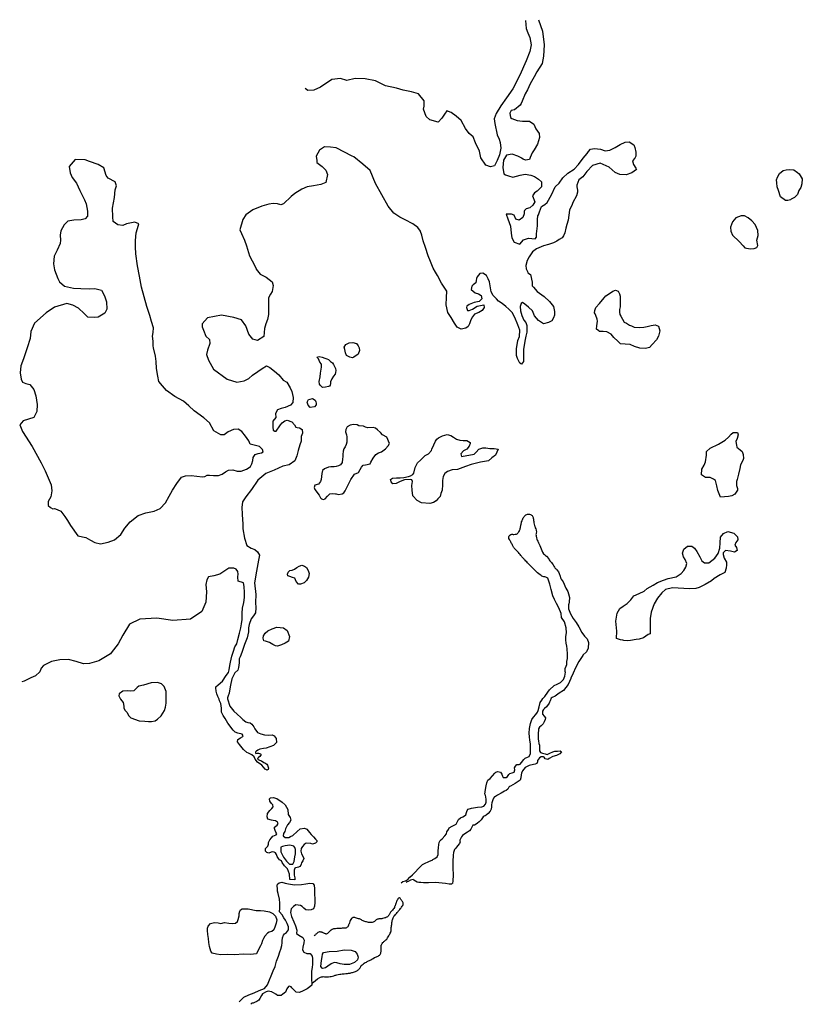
# Model space of a CAD drawing. Extents: x 288049 to 302266, y 867839 to 885731.
import ezdxf

# ---------------------------------------------------------------- set-up
doc = ezdxf.new("R2010")
doc.units = 0
doc.header["$LTSCALE"] = 800
doc.layers.add('WETLANDS', color=11, linetype='CONTINUOUS')

msp = doc.modelspace()

# ---------------------------------------------------------------- linework, layer by layer
at = {"layer": 'WETLANDS', "color": 0}
for points in [[(297472, 885731), (297547, 885523), (297574, 885275), (297565, 885069), (297538, 884934), (297445, 884784), (297398, 884690), (297325, 884565), (297277, 884457), (297234, 884384), (297175, 884253), (297158, 884210), (297138, 884179), (297035, 884094), (296977, 884082), (296951, 884035), (296963, 883955), (296992, 883938), (297085, 883901), (297186, 883889), (297310, 883885), (297388, 883834), (297423, 883748), (297483, 883662), (297495, 883588), (297455, 883472), (297395, 883369), (297359, 883311), (297325, 883225), (297309, 883193), (297238, 883178), (297196, 883195), (297167, 883216), (297157, 883220), (297099, 883251), (296993, 883290), (296892, 883267), (296841, 883179), (296825, 883048), (296842, 882933), (296874, 882911), (296930, 882895), (297009, 882871), (297138, 882905), (297231, 882925), (297333, 882906), (297402, 882881), (297474, 882836), (297530, 882785), (297531, 882691), (297451, 882615), (297402, 882587), (297367, 882528), (297407, 882421), (297370, 882359), (297316, 882310), (297248, 882294), (297219, 882266), (297213, 882248), (297212, 882203), (297188, 882136), (297121, 882089), (297064, 882109), (297034, 882180), (296982, 882197), (296886, 882195), (296919, 882110), (296966, 881981), (296977, 881855), (296990, 881767), (297034, 881690), (297134, 881652), (297202, 881732), (297294, 881761), (297411, 881749), (297438, 881781), (297440, 881838), (297455, 881983), (297456, 882098), (297464, 882170), (297472, 882186), (297489, 882237), (297531, 882336), (297590, 882374), (297634, 882408), (297711, 882548), (297778, 882692), (297849, 882761), (297917, 882856), (298007, 882942), (298124, 883018), (298203, 883100), (298287, 883216), (298358, 883302), (298383, 883336), (298420, 883379), (298494, 883393), (298602, 883379), (298682, 883347), (298769, 883361), (298867, 883411), (298959, 883462), (299048, 883508), (299123, 883514), (299205, 883460), (299223, 883409), (299240, 883322), (299244, 883252), (299225, 883214), (299182, 883167), (299201, 883100), (299244, 883031), (299253, 883006), (299171, 882950), (299066, 882911), (298952, 882918), (298869, 882954), (298760, 883053), (298593, 883123), (298457, 883079), (298352, 882973), (298278, 882877), (298209, 882824), (298169, 882726), (298168, 882691), (298180, 882636), (298184, 882597), (298167, 882528), (298099, 882409), (298086, 882372), (298039, 882272), (298024, 882179), (298014, 882091), (297988, 882010), (297973, 881945), (297952, 881860), (297930, 881803), (297906, 881768), (297850, 881737), (297804, 881708), (297744, 881674), (297657, 881644), (297563, 881624), (297435, 881569), (297362, 881515), (297305, 881420), (297266, 881353), (297246, 881266), (297248, 881205), (297271, 881156), (297283, 881131), (297326, 881098), (297360, 880962), (297357, 880916), (297359, 880896), (297380, 880868), (297451, 880792), (297574, 880700), (297673, 880608), (297744, 880518), (297765, 880429), (297765, 880363), (297746, 880312), (297717, 880258), (297657, 880226), (297565, 880206), (297473, 880264), (297404, 880351), (297367, 880438), (297293, 880510), (297225, 880563), (297183, 880594), (297157, 880573), (297138, 880517), (297148, 880443), (297174, 880355), (297210, 880270), (297244, 880229), (297264, 880177), (297260, 880055), (297245, 879982), (297229, 879917), (297219, 879856), (297211, 879809), (297203, 879746), (297204, 879654), (297204, 879593), (297204, 879547), (297199, 879522), (297165, 879469), (297133, 879492), (297090, 879572), (297075, 879632), (297074, 879750), (297098, 879901), (297127, 879974), (297133, 880091), (297097, 880188), (297044, 880318), (296993, 880409), (296936, 880469), (296878, 880520), (296816, 880572), (296749, 880616), (296710, 880657), (296648, 880722), (296613, 880783), (296582, 880968), (296560, 881022), (296532, 881082), (296465, 881123), (296409, 881118), (296357, 881057), (296347, 881027), (296344, 880991), (296334, 880952), (296285, 880913), (296264, 880889), (296252, 880829), (296321, 880770), (296386, 880747), (296433, 880718), (296442, 880656), (296395, 880613), (296305, 880594), (296217, 880557), (296170, 880527), (296164, 880500), (296181, 880446), (296213, 880444), (296275, 880472), (296358, 880523), (296483, 880550), (296489, 880499), (296448, 880448), (296388, 880412), (296312, 880379), (296274, 880331), (296243, 880277), (296219, 880207), (296196, 880155), (296155, 880128), (296068, 880109), (295998, 880143), (295946, 880218), (295889, 880322), (295827, 880413), (295798, 880548), (295805, 880681), (295806, 880796), (295714, 880944), (295641, 881082), (295600, 881146), (295563, 881216), (295509, 881339), (295472, 881439), (295420, 881590), (295380, 881712), (295352, 881816), (295333, 881884), (295330, 881889), (295281, 881956), (295188, 882021), (295052, 882094), (294954, 882144), (294844, 882213), (294740, 882341), (294515, 882752), (294414, 882988), (294280, 883105), (294117, 883237), (294086, 883253), (293801, 883403), (293694, 883417), (293588, 883422), (293494, 883358), (293437, 883252), (293444, 883175), (293449, 883136), (293542, 883064), (293610, 882996), (293642, 882919), (293610, 882770), (293519, 882734), (293386, 882711), (293273, 882693), (293174, 882651), (293049, 882573), (292978, 882516), (292844, 882385), (292792, 882367), (292731, 882387), (292654, 882392), (292576, 882377), (292447, 882343), (292282, 882274), (292160, 882184), (292104, 882102), (292051, 881911), (292078, 881846), (292131, 881726), (292168, 881622), (292222, 881441), (292274, 881351), (292342, 881208), (292347, 881195), (292420, 881106), (292529, 881053), (292633, 880968), (292652, 880899), (292635, 880793), (292605, 880746), (292567, 880674), (292570, 880640), (292571, 880517), (292571, 880442), (292566, 880373), (292548, 880282), (292518, 880205), (292494, 880118), (292491, 880049), (292482, 879976), (292370, 879901), (292286, 879923), (292210, 880015), (292155, 880171), (292079, 880280), (291939, 880318), (291716, 880365), (291461, 880314), (291362, 880206), (291364, 880148), (291391, 880092), (291429, 879981), (291496, 879919), (291501, 879849), (291461, 879729), (291441, 879646), (291480, 879547), (291571, 879380), (291815, 879200), (291991, 879145), (292126, 879169), (292214, 879213), (292278, 879272), (292378, 879338), (292451, 879393), (292530, 879443), (292596, 879414), (292677, 879345), (292757, 879277), (292836, 879179), (292902, 879146), (292964, 879043), (292993, 878972), (293015, 878864), (293008, 878775), (292970, 878725), (292873, 878684), (292798, 878668), (292734, 878642), (292699, 878575), (292701, 878501), (292650, 878434), (292647, 878329), (292656, 878275), (292683, 878254), (292710, 878256), (292733, 878288), (292752, 878312), (292789, 878367), (292819, 878407), (292865, 878443), (292908, 878452), (292993, 878424), (293039, 878368), (293067, 878327), (293088, 878319), (293135, 878312), (293178, 878286), (293186, 878219), (293163, 878156), (293161, 878072), (293138, 878005), (293108, 877900), (293083, 877804), (293048, 877715), (292947, 877645), (292831, 877621), (292674, 877548), (292520, 877484), (292375, 877363), (292257, 877192), (292158, 877062), (292096, 876972), (292083, 876866), (292091, 876743), (292097, 876645), (292100, 876576), (292104, 876482), (292133, 876307), (292177, 876179), (292255, 876128), (292323, 876106), (292369, 876063), (292406, 876002), (292386, 875908), (292353, 875710), (292316, 875498), (292338, 875287), (292333, 875139), (292337, 875041), (292331, 874954), (292298, 874900), (292256, 874841), (292215, 874738), (292208, 874682), (292206, 874607), (292180, 874499), (292131, 874377), (292082, 874234), (292052, 874156), (292037, 874120), (292034, 874080), (292033, 874043), (292026, 873962), (292009, 873914), (291956, 873860), (291905, 873755), (291876, 873640), (291867, 873574), (291852, 873496), (291837, 873447), (291826, 873407), (291824, 873391), (291869, 873254), (291937, 873166), (292002, 873110), (292066, 873053), (292102, 873014), (292155, 872975), (292196, 872961), (292236, 872954), (292265, 872931), (292302, 872883), (292318, 872848), (292370, 872776), (292429, 872754), (292497, 872737), (292574, 872733), (292635, 872739), (292671, 872720), (292708, 872667), (292715, 872595), (292661, 872543), (292525, 872495), (292475, 872488), (292412, 872476), (292378, 872456), (292351, 872442), (292338, 872431), (292332, 872422), (292332, 872409), (292339, 872399), (292361, 872404), (292390, 872401), (292425, 872391), (292433, 872380), (292413, 872343), (292386, 872322), (292374, 872311), (292372, 872292), (292405, 872278), (292439, 872264), (292484, 872234), (292505, 872230), (292540, 872203), (292549, 872183), (292560, 872151), (292567, 872128), (292560, 872105), (292542, 872096), (292506, 872113), (292478, 872151), (292448, 872186), (292370, 872238), (292329, 872295), (292311, 872335), (292265, 872373), (292206, 872401), (292176, 872416), (292117, 872470), (292064, 872532), (292043, 872559), (292003, 872608), (292013, 872649), (292063, 872682), (292105, 872703), (292106, 872715), (292088, 872746), (292011, 872768), (291961, 872785), (291926, 872818), (291833, 872948), (291779, 873031), (291747, 873090), (291717, 873148), (291713, 873184), (291715, 873223), (291701, 873307), (291677, 873355), (291673, 873387), (291651, 873431), (291631, 873480), (291621, 873530), (291614, 873589), (291610, 873609), (291655, 873646), (291736, 873711), (291797, 873815), (291843, 873871), (291855, 873920), (291864, 873996), (291878, 874059), (291904, 874164), (291932, 874256), (291960, 874336), (291992, 874389), (292014, 874471), (292041, 874581), (292065, 874680), (292081, 874753), (292093, 874832), (292093, 874947), (292097, 875040), (292118, 875140), (292135, 875232), (292135, 875326), (292125, 875425), (292121, 875468), (292117, 875501), (292015, 875529), (292012, 875599), (292018, 875662), (292013, 875699), (292011, 875703), (291984, 875746), (291937, 875763), (291848, 875764), (291793, 875727), (291685, 875658), (291577, 875625), (291479, 875608), (291448, 875555), (291432, 875467), (291442, 875336), (291430, 875145), (291360, 874979), (291149, 874840), (290830, 874816), (290542, 874857), (290233, 874836), (290043, 874744), (289922, 874546), (289836, 874391), (289709, 874224), (289699, 874210), (289488, 874082), (289316, 874033), (289211, 874029), (289075, 874071), (288933, 874103), (288780, 874100), (288629, 874067), (288479, 873997), (288438, 873949), (288417, 873879), (288339, 873810), (288253, 873772), (288128, 873714), (288089, 873699)], [(297235, 885715), (297249, 885574), (297279, 885491), (297315, 885408), (297342, 885277), (297317, 885154), (297247, 884984), (297132, 884723), (297009, 884473), (296892, 884313), (296789, 884168), (296702, 884025), (296669, 883932), (296679, 883843), (296723, 883640), (296758, 883563), (296778, 883498), (296791, 883398), (296765, 883277), (296724, 883171), (296673, 883078), (296599, 883060), (296517, 883088), (296429, 883218), (296402, 883341), (296328, 883495), (296284, 883600), (296213, 883662), (296146, 883754), (296070, 883901), (295977, 883978), (295889, 884043), (295810, 884076), (295766, 884014), (295716, 883940), (295654, 883872), (295499, 883912), (295436, 883970), (295385, 884107), (295396, 884161), (295397, 884256), (295291, 884381), (295168, 884419), (295015, 884452), (294892, 884484), (294695, 884532), (294515, 884620), (294327, 884656), (294141, 884665), (293990, 884627), (293878, 884660), (293718, 884642), (293512, 884503), (293394, 884450), (293286, 884445), (293234, 884481)], [(290707, 873314), (290712, 873521), (290675, 873616), (290624, 873660), (290554, 873685), (290440, 873678), (290300, 873639), (290215, 873621), (290181, 873595), (290125, 873536), (290068, 873527), (290007, 873533), (289925, 873528), (289854, 873483), (289850, 873445), (289883, 873386), (289927, 873323), (289938, 873257), (289940, 873222), (289964, 873181), (289995, 873150), (290030, 873083), (290068, 873042), (290220, 872992), (290324, 872983), (290386, 872980), (290441, 872976), (290507, 872989), (290555, 873023), (290619, 873081), (290677, 873179), (290698, 873241), (290707, 873314)], [(292034, 867883), (292121, 867970), (292210, 868011), (292311, 868047), (292397, 868088), (292498, 868129), (292549, 868193), (292587, 868287), (292615, 868355), (292652, 868445), (292687, 868529), (292715, 868622), (292752, 868716), (292773, 868793), (292793, 868844), (292810, 868906), (292818, 868956), (292819, 868992), (292823, 869046), (292840, 869093), (292862, 869118), (292896, 869147), (292930, 869192), (292933, 869245), (292905, 869307), (292875, 869370), (292847, 869412), (292816, 869467), (292770, 869517), (292774, 869587), (292773, 869676), (292766, 869751), (292745, 869853), (292731, 869897), (292731, 869940), (292728, 869992), (292733, 870023), (292761, 870048), (292811, 870057), (292871, 870040), (292932, 870027), (293039, 870010), (293168, 870017), (293247, 870026), (293321, 870038), (293375, 870035), (293396, 870002), (293407, 869940), (293402, 869885), (293403, 869825), (293408, 869773), (293408, 869739), (293408, 869688), (293404, 869624), (293388, 869576), (293346, 869555), (293289, 869547), (293248, 869555), (293210, 869586), (293180, 869617), (293150, 869635), (293068, 869644), (293023, 869619), (292982, 869575), (292971, 869506), (292984, 869435), (293027, 869339), (293061, 869264), (293082, 869187), (293078, 869128), (293120, 869094), (293192, 869056), (293214, 869007), (293210, 868957), (293190, 868878), (293189, 868829), (293213, 868786), (293263, 868764), (293324, 868760), (293365, 868712), (293366, 868670), (293368, 868630), (293366, 868563), (293360, 868514), (293349, 868436), (293347, 868356), (293347, 868280), (293356, 868232), (293354, 868185), (293319, 868156), (293270, 868121), (293199, 868087), (293177, 868070), (293124, 868054), (293072, 868059), (293045, 868085), (293019, 868114), (292995, 868140), (292981, 868158), (292952, 868170), (292930, 868162), (292903, 868122), (292876, 868058), (292827, 868021), (292796, 868000), (292775, 867999), (292731, 868001), (292700, 868024), (292657, 868045), (292633, 868061), (292631, 868068), (292593, 868071), (292564, 868078), (292528, 868066), (292460, 868029), (292443, 867997), (292409, 867942), (292392, 867917), (292357, 867893), (292316, 867870), (292288, 867863), (292269, 867857), (292250, 867839)]]:
    msp.add_lwpolyline(points, dxfattribs=at)
for points in [[(289108, 876355), (289249, 876321), (289336, 876271), (289415, 876231), (289519, 876204), (289656, 876236), (289773, 876282), (289887, 876374), (289956, 876490), (290058, 876608), (290204, 876720), (290343, 876772), (290490, 876798), (290602, 876848), (290697, 876949), (290762, 877070), (290826, 877184), (290903, 877306), (290991, 877420), (291059, 877444), (291163, 877447), (291265, 877436), (291369, 877422), (291414, 877428), (291454, 877452), (291500, 877455), (291572, 877448), (291663, 877449), (291725, 877470), (291789, 877515), (291845, 877548), (291923, 877552), (292000, 877527), (292074, 877527), (292172, 877565), (292201, 877583), (292242, 877613), (292267, 877659), (292284, 877719), (292290, 877773), (292324, 877831), (292384, 877851), (292442, 877858), (292471, 877876), (292460, 877918), (292405, 877973), (292308, 878002), (292238, 878020), (292214, 878076), (292153, 878161), (292082, 878246), (292020, 878288), (291933, 878285), (291836, 878240), (291763, 878185), (291705, 878186), (291573, 878262), (291497, 878404), (291396, 878495), (291216, 878626), (291122, 878713), (291023, 878802), (290867, 878885), (290717, 878991), (290646, 879079), (290579, 879159), (290558, 879251), (290535, 879390), (290528, 879519), (290515, 879614), (290479, 879771), (290472, 879806), (290476, 879892), (290463, 879981), (290474, 880045), (290479, 880134), (290446, 880246), (290411, 880355), (290361, 880520), (290259, 880869), (290224, 881072), (290186, 881258), (290161, 881479), (290150, 881605), (290150, 881720), (290164, 881857), (290192, 881936), (290212, 882020), (290142, 882049), (289992, 882023), (289923, 881994), (289831, 882002), (289748, 882065), (289739, 882147), (289736, 882307), (289769, 882500), (289784, 882641), (289805, 882715), (289786, 882786), (289655, 882853), (289618, 882900), (289580, 883040), (289476, 883101), (289316, 883153), (289237, 883184), (289056, 883192), (288948, 883062), (288964, 882950), (289004, 882861), (289080, 882762), (289140, 882629), (289225, 882458), (289256, 882383), (289279, 882251), (289279, 882162), (289237, 882112), (289167, 882092), (289034, 882090), (288923, 882072), (288854, 882003), (288799, 881897), (288787, 881814), (288792, 881725), (288787, 881665), (288731, 881543), (288677, 881434), (288666, 881294), (288679, 881187), (288740, 881029), (288775, 880965), (288865, 880886), (289029, 880851), (289161, 880845), (289313, 880838), (289416, 880845), (289532, 880814), (289592, 880716), (289628, 880607), (289632, 880471), (289598, 880400), (289473, 880327), (289400, 880322), (289288, 880324), (289219, 880393), (289115, 880490), (289012, 880544), (288904, 880574), (288682, 880506), (288529, 880406), (288319, 880217), (288254, 880067), (288237, 879936), (288183, 879769), (288121, 879570), (288072, 879442), (288056, 879312), (288077, 879197), (288102, 879143), (288159, 879119), (288236, 879104), (288306, 879013), (288340, 878899), (288369, 878736), (288359, 878610), (288307, 878503), (288110, 878440), (288049, 878372), (288102, 878250), (288275, 877974), (288441, 877677), (288509, 877533), (288618, 877281), (288634, 877169), (288612, 877058), (288565, 876976), (288564, 876903), (288609, 876867), (288653, 876845), (288680, 876846), (288730, 876833), (288797, 876801), (288866, 876701), (288915, 876629), (288970, 876537)], [(301870, 882512), (301835, 882626), (301812, 882697), (301802, 882768), (301796, 882823), (301815, 882872), (301849, 882936), (301920, 882988), (301972, 883002), (302031, 883008), (302114, 883001), (302180, 882956), (302208, 882928), (302244, 882870), (302266, 882839), (302256, 882751), (302238, 882682), (302204, 882626), (302176, 882552), (302125, 882500), (302065, 882467), (302051, 882459), (302002, 882444), (301961, 882444)], [(301060, 882132), (300996, 882061), (300961, 881961), (300968, 881891), (301001, 881815), (301120, 881700), (301191, 881622), (301220, 881588), (301320, 881566), (301391, 881574), (301443, 881592), (301461, 881630), (301441, 881725), (301462, 881808), (301461, 881899), (301410, 882008), (301352, 882076), (301280, 882132), (301215, 882169), (301156, 882168)], [(298528, 880106), (298536, 880171), (298543, 880250), (298540, 880287), (298517, 880356), (298502, 880386), (298494, 880406), (298500, 880446), (298514, 880499), (298585, 880576), (298666, 880679), (298695, 880711), (298764, 880758), (298824, 880799), (298871, 880814), (298920, 880797), (298946, 880751), (298959, 880705), (298959, 880644), (298957, 880577), (298957, 880516), (298944, 880465), (298947, 880414), (298954, 880377), (298967, 880345), (299033, 880235), (299071, 880214), (299125, 880180), (299164, 880171), (299211, 880142), (299305, 880137), (299390, 880144), (299447, 880158), (299522, 880175), (299593, 880185), (299652, 880162), (299679, 880076), (299656, 879979), (299618, 879914), (299538, 879827), (299488, 879774), (299415, 879755), (299314, 879762), (299219, 879795), (299142, 879829), (299049, 879835), (298962, 879843), (298913, 879892), (298840, 879957), (298796, 880016), (298714, 880057), (298646, 880063), (298580, 880068), (298572, 880075)], [(294097, 879588), (294045, 879600), (293988, 879630), (293969, 879677), (293953, 879739), (293944, 879783), (293974, 879826), (294033, 879862), (294099, 879863), (294165, 879846), (294197, 879807), (294216, 879771), (294219, 879722), (294195, 879653), (294122, 879598)], [(293605, 879054), (293548, 879048), (293513, 879085), (293496, 879111), (293491, 879156), (293509, 879243), (293516, 879307), (293528, 879378), (293530, 879420), (293530, 879471), (293504, 879509), (293475, 879568), (293453, 879591), (293457, 879604), (293487, 879612), (293544, 879599), (293590, 879583), (293626, 879571), (293661, 879558), (293695, 879522), (293729, 879493), (293747, 879468), (293770, 879432), (293785, 879395), (293790, 879357), (293786, 879318), (293778, 879287), (293751, 879255), (293718, 879208), (293697, 879150), (293695, 879120), (293687, 879088), (293676, 879073), (293660, 879068)], [(293404, 878697), (293326, 878682), (293289, 878725), (293274, 878782), (293294, 878827), (293328, 878837), (293369, 878845), (293415, 878816), (293429, 878789), (293437, 878764), (293437, 878731)], [(294769, 878028), (294717, 878144), (294641, 878186), (294603, 878227), (294551, 878281), (294515, 878307), (294471, 878318), (294375, 878317), (294331, 878328), (294293, 878342), (294211, 878354), (294179, 878370), (294112, 878376), (294051, 878366), (294000, 878335), (293975, 878284), (293969, 878240), (293985, 878187), (293990, 878150), (293992, 878090), (293993, 878054), (293981, 878012), (293961, 877969), (293940, 877936), (293927, 877888), (293922, 877833), (293917, 877785), (293913, 877753), (293905, 877684), (293877, 877640), (293841, 877623), (293799, 877610), (293760, 877606), (293701, 877605), (293660, 877601), (293589, 877567), (293551, 877538), (293539, 877483), (293531, 877432), (293525, 877378), (293515, 877341), (293475, 877288), (293411, 877270), (293396, 877233), (293408, 877196), (293436, 877165), (293463, 877121), (293489, 877094), (293512, 877041), (293532, 877027), (293570, 877010), (293601, 877026), (293642, 877071), (293681, 877116), (293724, 877124), (293789, 877113), (293800, 877113), (293839, 877106), (293906, 877113), (293938, 877134), (293963, 877170), (293995, 877244), (294066, 877378), (294134, 877472), (294202, 877505), (294233, 877557), (294256, 877601), (294289, 877637), (294333, 877641), (294413, 877661), (294429, 877688), (294472, 877766), (294519, 877833), (294568, 877858), (294619, 877878), (294692, 877932), (294745, 877988)], [(295498, 876940), (295350, 876951), (295267, 876997), (295193, 877079), (295179, 877181), (295174, 877269), (295184, 877340), (295175, 877372), (295147, 877377), (295042, 877367), (294961, 877339), (294888, 877301), (294827, 877300), (294795, 877333), (294783, 877373), (294824, 877400), (294894, 877404), (294960, 877407), (295027, 877415), (295113, 877433), (295151, 877442), (295192, 877467), (295210, 877488), (295234, 877594), (295273, 877677), (295333, 877730), (295413, 877809), (295475, 877840), (295530, 877900), (295538, 877928), (295574, 878008), (295604, 878073), (295628, 878107), (295658, 878133), (295692, 878153), (295727, 878169), (295813, 878193), (295882, 878175), (295930, 878148), (295983, 878109), (296047, 878088), (296104, 878086), (296170, 878082), (296231, 878048), (296231, 878030), (296214, 877984), (296171, 877929), (296113, 877895), (296060, 877842), (296074, 877795), (296306, 877838), (296341, 877874), (296392, 877927), (296464, 877952), (296516, 877949), (296587, 877939), (296667, 877941), (296742, 877928), (296692, 877820), (296624, 877769), (296563, 877715), (296495, 877700), (296418, 877688), (296250, 877651), (296149, 877611), (296000, 877556), (295908, 877552), (295819, 877519), (295772, 877483), (295744, 877432), (295732, 877355), (295729, 877279), (295723, 877185), (295702, 877119), (295685, 877069), (295647, 877022), (295617, 876987), (295567, 876958)], [(300778, 877053), (300731, 877177), (300713, 877260), (300688, 877358), (300653, 877383), (300590, 877410), (300509, 877411), (300434, 877459), (300444, 877561), (300481, 877636), (300509, 877697), (300527, 877818), (300526, 877887), (300590, 877944), (300743, 878017), (300864, 878092), (300927, 878146), (300974, 878197), (301011, 878229), (301086, 878230), (301102, 878187), (301081, 878122), (301061, 878064), (301068, 878001), (301077, 877966), (301139, 877915), (301172, 877885), (301194, 877829), (301197, 877759), (301187, 877723), (301144, 877640), (301130, 877575), (301107, 877471), (301080, 877375), (301068, 877338), (301071, 877277), (301071, 877268), (301086, 877214), (301092, 877180), (301042, 877110), (300989, 877079), (300928, 877069)], [(298892, 874486), (298894, 874617), (298881, 874800), (298900, 874946), (298951, 875031), (299009, 875073), (299082, 875124), (299149, 875192), (299208, 875262), (299305, 875302), (299394, 875346), (299448, 875398), (299559, 875458), (299638, 875505), (299742, 875548), (299832, 875575), (299977, 875610), (300064, 875668), (300117, 875723), (300148, 875784), (300167, 875847), (300138, 875924), (300110, 875973), (300091, 876037), (300112, 876110), (300178, 876167), (300260, 876162), (300309, 876126), (300350, 876066), (300403, 875973), (300442, 875895), (300491, 875861), (300567, 875863), (300676, 875944), (300736, 876029), (300767, 876130), (300772, 876224), (300781, 876330), (300835, 876396), (300912, 876429), (301023, 876400), (301088, 876333), (301093, 876281), (301056, 876229), (301043, 876184), (301073, 876139), (301084, 876088), (301035, 876054), (300963, 876072), (300870, 876087), (300831, 876045), (300829, 876015), (300847, 875944), (300889, 875874), (300888, 875823), (300884, 875767), (300858, 875685), (300776, 875642), (300663, 875574), (300617, 875535), (300500, 875469), (300395, 875414), (300334, 875395), (300208, 875389), (300113, 875398), (299906, 875409), (299780, 875375), (299715, 875318), (299637, 875219), (299578, 875116), (299522, 874963), (299503, 874849), (299503, 874764), (299503, 874698), (299504, 874593), (299500, 874570), (299468, 874558), (299382, 874499), (299300, 874476), (299249, 874470), (299147, 874450), (299083, 874445), (299025, 874450), (299003, 874455), (298965, 874462)], [(292924, 875692), (292958, 875720), (293000, 875730), (293042, 875745), (293081, 875775), (293125, 875802), (293174, 875817), (293221, 875803), (293260, 875774), (293292, 875723), (293308, 875670), (293298, 875600), (293260, 875541), (293214, 875500), (293150, 875471), (293114, 875475), (293069, 875522), (293047, 875580), (293006, 875596), (292955, 875615), (292919, 875628), (292914, 875656)], [(292487, 874444), (292469, 874495), (292475, 874534), (292509, 874581), (292557, 874624), (292635, 874665), (292721, 874695), (292839, 874683), (292910, 874632), (292953, 874525), (292935, 874439), (292872, 874404), (292804, 874372), (292730, 874345), (292696, 874355), (292648, 874375), (292589, 874415), (292548, 874428), (292512, 874440)], [(293046, 870103), (292955, 870110), (292949, 870203), (292913, 870304), (292860, 870355), (292817, 870417), (292803, 870447), (292769, 870466), (292749, 870489), (292729, 870526), (292715, 870559), (292694, 870589), (292669, 870604), (292646, 870608), (292615, 870604), (292574, 870588), (292536, 870598), (292514, 870624), (292514, 870670), (292558, 870713), (292569, 870748), (292571, 870779), (292595, 870831), (292623, 870864), (292650, 870893), (292706, 870919), (292718, 870940), (292704, 870970), (292689, 870995), (292677, 871033), (292678, 871056), (292700, 871078), (292724, 871097), (292744, 871122), (292731, 871149), (292699, 871173), (292656, 871178), (292626, 871183), (292556, 871201), (292543, 871248), (292551, 871306), (292596, 871362), (292631, 871398), (292654, 871425), (292648, 871461), (292623, 871489), (292592, 871530), (292588, 871572), (292606, 871589), (292655, 871599), (292719, 871579), (292815, 871510), (292872, 871465), (292918, 871382), (292924, 871286), (292960, 871233), (292977, 871184), (292948, 871143), (292914, 871100), (292880, 871026), (292865, 870980), (292840, 870942), (292836, 870899), (292871, 870872), (292936, 870873), (292968, 870889), (293010, 870905), (293091, 870978), (293147, 871027), (293221, 871039), (293265, 871019), (293314, 870964), (293345, 870925), (293384, 870882), (293420, 870840), (293444, 870815), (293449, 870789), (293421, 870767), (293370, 870751), (293335, 870762), (293252, 870765), (293218, 870741), (293187, 870708), (293164, 870668), (293156, 870623), (293170, 870572), (293196, 870520), (293208, 870490), (293191, 870445), (293170, 870411), (293162, 870383), (293156, 870368), (293136, 870345), (293112, 870329), (293089, 870324), (293059, 870319), (293049, 870312), (293036, 870275), (293036, 870188), (293046, 870137)], [(292957, 870732), (292872, 870720), (292821, 870706), (292794, 870692), (292793, 870607), (292840, 870515), (292895, 870440), (292949, 870383), (293010, 870387), (293037, 870432), (293049, 870521), (293058, 870575), (293061, 870587), (293062, 870650), (293049, 870688), (293029, 870713)], [(292353, 868758), (292244, 868745), (292110, 868750), (291957, 868739), (291816, 868743), (291701, 868738), (291624, 868750), (291547, 868769), (291523, 868805), (291497, 868888), (291486, 868961), (291479, 869033), (291465, 869109), (291462, 869181), (291460, 869223), (291472, 869258), (291513, 869310), (291590, 869325), (291652, 869319), (291702, 869306), (291769, 869324), (291851, 869314), (291906, 869308), (291969, 869316), (292004, 869343), (292020, 869379), (292034, 869447), (292037, 869492), (292046, 869531), (292061, 869557), (292089, 869574), (292201, 869574), (292344, 869542), (292426, 869544), (292490, 869538), (292590, 869520), (292648, 869491), (292695, 869442), (292718, 869372), (292711, 869313), (292690, 869257), (292667, 869194), (292632, 869165), (292580, 869148), (292548, 869130), (292504, 869079), (292479, 869033), (292462, 869001), (292441, 868940), (292425, 868902), (292396, 868850)], [(293517, 868529), (293534, 868635), (293544, 868699), (293551, 868753), (293566, 868781), (293671, 868799), (293815, 868806), (293941, 868832), (294072, 868824), (294143, 868800), (294181, 868753), (294195, 868698), (294184, 868648), (294130, 868600), (294038, 868560), (293945, 868563), (293869, 868576), (293810, 868595), (293759, 868600), (293706, 868575), (293648, 868534), (293604, 868500), (293556, 868490), (293544, 868496)]]:
    msp.add_lwpolyline(points, close=True, dxfattribs=at)
for points in [[(294977, 870048), (295009, 870068), (295055, 870081), (295094, 870099), (295139, 870149), (295182, 870195), (295237, 870248), (295288, 870303), (295315, 870328), (295365, 870378), (295403, 870399), (295482, 870433), (295554, 870467), (295556, 870470), (295590, 870489), (295632, 870519), (295650, 870559), (295653, 870628), (295655, 870683), (295661, 870743), (295669, 870777), (295689, 870818), (295694, 870823), (295721, 870848), (295770, 870901), (295800, 870938), (295811, 870971), (295838, 871013), (295852, 871049), (295906, 871076), (295977, 871110), (295995, 871149), (296023, 871195), (296055, 871226), (296101, 871246), (296128, 871264), (296151, 871285), (296164, 871323), (296177, 871363), (296195, 871383), (296255, 871404), (296366, 871420), (296447, 871428), (296478, 871441), (296512, 871477), (296523, 871510), (296525, 871562), (296515, 871611), (296507, 871656), (296501, 871657), (296511, 871741), (296526, 871812), (296536, 871865), (296551, 871910), (296596, 871943), (296639, 871988), (296683, 872040), (296698, 872060), (296733, 872072), (296785, 872059), (296810, 872022), (296819, 871984), (296829, 871962), (296853, 871959), (296887, 871961), (296913, 871981), (296934, 872016), (296952, 872033), (296998, 872043), (297032, 872058), (297042, 872100), (297039, 872137), (297055, 872167), (297082, 872194), (297095, 872197), (297120, 872199), (297142, 872201), (297162, 872233), (297205, 872285), (297234, 872315), (297273, 872330), (297303, 872344), (297330, 872395), (297327, 872453), (297330, 872518), (297327, 872573), (297317, 872637), (297308, 872701), (297304, 872769), (297311, 872849), (297327, 872944), (297353, 873013), (297384, 873055), (297424, 873107), (297457, 873146), (297466, 873181), (297484, 873247), (297506, 873321), (297533, 873363), (297553, 873399), (297589, 873432), (297644, 873509), (297673, 873556), (297761, 873632), (297814, 873655), (297876, 873684), (297929, 873740), (297952, 873800), (297964, 873876), (297959, 873883), (297957, 873888), (297958, 873943), (297976, 873981), (297990, 874013), (297991, 874070), (297998, 874121), (298000, 874200), (297994, 874296), (297987, 874348), (297975, 874401), (297968, 874463), (297973, 874524), (297983, 874592), (297976, 874681), (297947, 874791), (297894, 874867), (297883, 874943), (297846, 875046), (297800, 875122), (297765, 875193), (297736, 875263), (297701, 875377), (297680, 875476), (297664, 875531), (297646, 875581), (297622, 875598, -0.0366), (297552, 875615, -0.086486), (297524, 875629, -0.013572), (297437, 875699, -0.022891), (297389, 875744, -0.000503), (297315, 875819, -0.001506), (297290, 875845, -0.001175), (297229, 875909, -0.002013), (297193, 875947, -0.026236), (297154, 875993, 0.016019), (297092, 876069, 0.042255), (297045, 876115, -0.093032), (297026, 876138, -0.004271), (297016, 876157, 0.001461), (296985, 876214, 0.00179), (296955, 876268, -0.002786), (296936, 876303, -0.107324), (296933, 876313, -0.052053), (296934, 876335, -0.197531), (296951, 876365, -0.153521), (296992, 876380, -0.031645), (297011, 876379, 0.035173), (297028, 876379, 0.027273), (297070, 876384, 0.078981), (297084, 876388, 0.073042), (297093, 876395, 0.040828), (297107, 876411, 0.033827), (297127, 876443, 0.06204), (297135, 876461, 0.006015), (297141, 876488, 0.005076), (297148, 876519, 0.004281), (297154, 876549, -0.005145), (297160, 876574, -0.02413), (297167, 876604, -0.015768), (297183, 876647, -0.028811), (297190, 876664, -0.015984), (297207, 876693, -0.05835), (297222, 876712, -0.043627), (297246, 876733, -0.113676), (297276, 876745, -0.098662), (297313, 876743, -0.067027), (297340, 876733, -0.097789), (297356, 876720, -0.052062), (297371, 876696, -0.064796), (297378, 876675, -0.035766), (297385, 876632, 0.036863), (297391, 876590, 0.003889), (297402, 876539, 0.022488), (297405, 876530, 0.001607), (297416, 876498, -0.001258), (297430, 876456, -0.000168), (297430, 876455, -0.000046), (297432, 876450, -0.155425), (297433, 876402, 0.130304), (297431, 876345, 0.024077), (297445, 876293, 0.031361), (297461, 876255, 0.006119), (297487, 876201, 0.003934), (297501, 876175), (297544, 876054), (297562, 876028), (297584, 876010), (297602, 875992), (297620, 875983), (297661, 875935), (297670, 875919), (297682, 875900), (297692, 875883), (297708, 875869), (297724, 875851), (297741, 875826), (297751, 875803), (297763, 875784), (297772, 875772), (297783, 875760), (297791, 875753), (297798, 875744), (297808, 875734), (297837, 875695), (297850, 875667), (297865, 875622), (297876, 875589), (297886, 875564), (297922, 875518), (297971, 875404), (298008, 875338), (298021, 875298), (298036, 875230), (298029, 875155), (298022, 875109), (298020, 875105), (298017, 875023), (298054, 874932), (298101, 874847), (298158, 874780), (298205, 874701), (298260, 874596), (298311, 874530), (298360, 874480), (298385, 874413), (298376, 874309), (298348, 874247), (298281, 874183), (298280, 874180), (298205, 874068), (298148, 873951), (298101, 873858), (298063, 873763), (298060, 873758), (298013, 873649), (297931, 873543), (297851, 873491), (297774, 873437), (297720, 873415), (297706, 873400), (297686, 873355), (297676, 873328), (297666, 873311), (297620, 873245), (297585, 873217), (297567, 873194), (297546, 873164), (297546, 873144), (297549, 873113), (297578, 873075), (297599, 873042), (297596, 873013), (297579, 872971), (297559, 872938), (297521, 872902), (297492, 872873), (297472, 872848), (297467, 872741), (297468, 872659), (297471, 872624), (297482, 872580), (297490, 872547), (297490, 872483), (297490, 872446), (297508, 872416), (297548, 872403), (297592, 872393), (297631, 872381), (297678, 872401), (297732, 872430), (297770, 872442), (297820, 872441), (297866, 872444), (297893, 872429), (297863, 872388), (297799, 872358), (297733, 872344), (297669, 872306), (297642, 872285), (297597, 872297), (297578, 872330), (297565, 872337), (297524, 872335), (297491, 872316), (297458, 872271), (297456, 872244), (297441, 872216), (297416, 872203), (297384, 872197), (297303, 872179), (297231, 872141), (297185, 872082), (297167, 872038), (297159, 872009), (297151, 871952), (297141, 871911), (297052, 871849), (296964, 871803), (296945, 871796), (296937, 871784), (296929, 871770), (296918, 871751), (296886, 871726), (296857, 871713), (296797, 871679), (296726, 871637), (296694, 871618), (296676, 871607), (296655, 871586), (296650, 871576), (296638, 871537), (296626, 871499), (296622, 871463), (296619, 871425), (296613, 871387), (296598, 871348), (296560, 871304), (296521, 871276), (296502, 871265), (296488, 871261), (296468, 871247), (296454, 871230), (296433, 871190), (296416, 871171), (296397, 871154), (296367, 871128), (296342, 871112), (296311, 871096), (296293, 871097), (296280, 871092), (296269, 871070), (296263, 871058), (296244, 871019), (296220, 870990), (296184, 870967), (296138, 870936), (296093, 870908), (296074, 870881), (296044, 870824), (296045, 870805), (296048, 870793), (296039, 870764), (296000, 870720), (295974, 870677), (295945, 870650), (295927, 870600), (295925, 870548), (295916, 870432), (295918, 870318), (295925, 870186), (295919, 870081), (295913, 870037), (295907, 870032), (295896, 870023), (295878, 870020), (295850, 870020), (295782, 870034), (295601, 870050), (295474, 870049), (295384, 870047), (295338, 870051), (295300, 870055), (295270, 870061), (295238, 870074), (295212, 870095), (295195, 870106), (295146, 870098), (295104, 870069), (295085, 870062), (295069, 870054)], [(293355, 868209, -0.075356), (293501, 868329, -0.104842), (293563, 868342, -0.013388), (293607, 868340, 0.024921), (293631, 868340, 0.00909), (293688, 868343, 0.022311), (293710, 868346, 0.052055), (293754, 868358, -0.041056), (293808, 868375, -0.00749), (293863, 868385, -0.009837), (293906, 868392, -0.019946), (293946, 868396, 0.013116), (294006, 868401, 0.025288), (294066, 868411, 0.023527), (294129, 868428, 0.06412), (294172, 868448, 0.051991), (294218, 868484, 0.111417), (294245, 868525, -0.143469), (294268, 868556, -0.018557), (294307, 868584, -0.018855), (294348, 868608, -0.002198), (294401, 868637, -0.001219), (294497, 868687, -0.015998), (294560, 868717, 0.033496), (294589, 868733, 0.134929), (294598, 868742, 0.058014), (294608, 868770, 0.033451), (294614, 868800, 0.022292), (294617, 868847, 0.055492), (294615, 868877, -0.075843), (294614, 868900, -0.101308), (294621, 868922, -0.048888), (294648, 868961, -0.068841), (294687, 868996, 0.089291), (294716, 869024, 0.014796), (294733, 869048, 0.010084), (294754, 869083, 0.020112), (294790, 869150, 0.072569), (294796, 869170, 0.042069), (294798, 869197, -0.031898), (294800, 869232, -0.0019), (294804, 869269, -0.001904), (294809, 869307, -0.00869), (294814, 869344, -0.010165), (294820, 869375, -0.069773), (294834, 869412, -0.053947), (294862, 869455, -0.002735), (294893, 869490, 0.002798), (294922, 869525, 0.000524), (294942, 869548, 0.000387), (294969, 869581, 0.025428), (294988, 869606, 0.022249), (295007, 869637, 0.120492), (295016, 869670, 0.149693), (295009, 869697, 0.031888), (294994, 869717, -0.022154), (294972, 869746, -0.023134), (294960, 869765, 0.041446), (294953, 869775, 0.375258), (294941, 869777, 0.1256), (294917, 869754, 0.017722), (294903, 869726, 0.030938), (294896, 869710, 0.002102), (294888, 869687, -0.002919), (294883, 869671, -0.002917), (294874, 869646, -0.002715), (294864, 869618, -0.037006), (294855, 869600, -0.019119), (294835, 869566, -0.079006), (294811, 869540, 0.074055), (294785, 869512, 0.064865), (294774, 869490, -0.061804), (294762, 869467, -0.050634), (294740, 869440, -0.073093), (294719, 869425, -0.025124), (294702, 869417, -0.022064), (294681, 869409, -0.01853), (294641, 869398, -0.02335), (294609, 869393, -0.041962), (294591, 869392, 0.039508), (294573, 869391, 0.058626), (294551, 869386, 0.045208), (294524, 869373, 0.099954), (294509, 869359, -0.088753), (294492, 869344, -0.068491), (294469, 869332, -0.054288), (294436, 869326, -0.063883), (294385, 869328, -0.047299), (294318, 869346, -0.032477), (294258, 869372, 0.038212), (294206, 869395, 0.014924), (294168, 869407, 0.018275), (294136, 869414, 0.056764), (294111, 869416, 0.083591), (294094, 869413, 0.137095), (294075, 869399, 0.075793), (294055, 869363, 0.005452), (294039, 869320, -0.007406), (294027, 869288, -0.000463), (294023, 869277, -0.000941), (294021, 869272, -0.039812), (294018, 869265, -0.017742), (294008, 869250, -0.114692), (293987, 869231, -0.110753), (293959, 869223, -0.025671), (293937, 869222, 0.029661), (293918, 869222, 0.005783), (293891, 869219, -0.004323), (293854, 869216, -0.028782), (293809, 869214, 0.031508), (293767, 869212, 0.09249), (293738, 869204, 0.04479), (293684, 869170, 0.086705), (293658, 869142, -0.120401), (293638, 869123, -0.055393), (293619, 869115, -0.176378), (293613, 869115, -0.00264), (293604, 869119, -0.001153), (293585, 869128, -0.001168), (293562, 869138, 0.001411), (293544, 869146, 0.049663), (293530, 869151, 0.032997), (293509, 869154, 0.11425), (293481, 869150, 0.092129), (293451, 869131, 0.00443), (293438, 869119, 0.003342), (293421, 869103, 0.007129), (293412, 869094, 0.004658), (293398, 869080)]]:
    msp.add_lwpolyline(points, format="xyb", dxfattribs=at)

doc.saveas('drawing.dxf')
